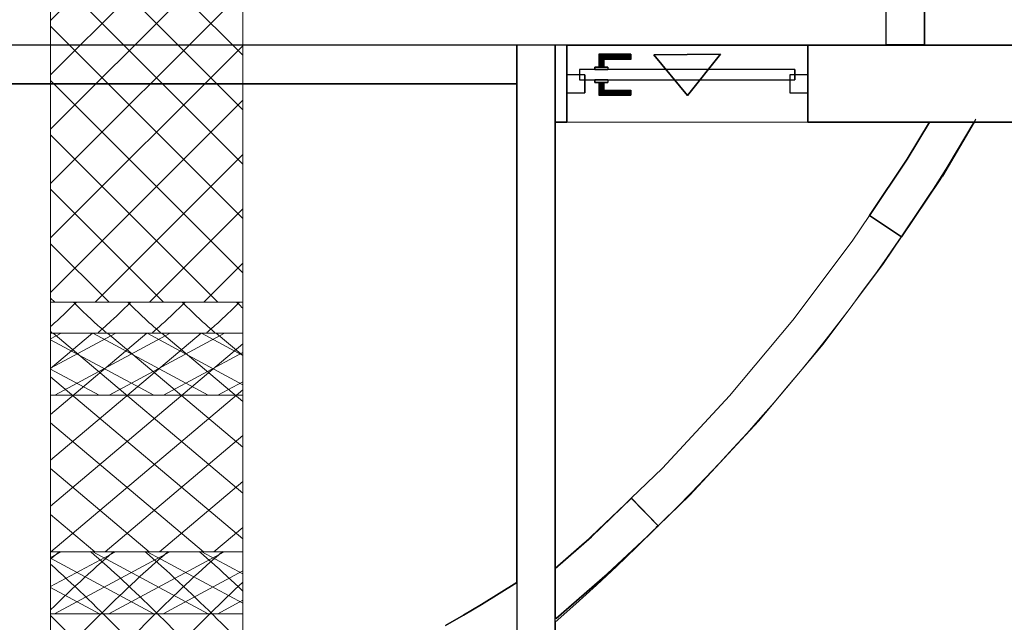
# Model space of a CAD drawing. Header units: metres. Extents: x 397.7 to 427.5, y 12.8 to 28.3.
# Tile 10 of 16: x 413.5 to 417.4, y 22.1 to 24.4. Entities that reach past the tile are written whole.
import ezdxf

# ---------------------------------------------------------------- set-up
doc = ezdxf.new("R2010")
doc.units = ezdxf.units.M
doc.layers.add('01_CARPINTERIA', color=5, linetype='Continuous', lineweight=25, true_color=0x0000ff)
doc.layers.add('01_SUELOS', color=7, linetype='Continuous', lineweight=25, true_color=0x007f00)
for name, color, linetype, lineweight in [('A-GENM-____-OTLN', 7, 'Continuous', 18), ('A-WALL-____-MCUT', 7, 'Continuous', 25), ('A-WALL-____-OTLN', 7, 'Continuous', 25), ('M-HVAC-DUCT-OTLN', 7, 'Continuous', 18)]:
    doc.layers.add(name, color=color, linetype=linetype, lineweight=lineweight)

# ---------------------------------------------------------------- blocks, each defined once
blk = doc.blocks.new('Family - Forjat P5-151942-09_CLI_AIRE_PSC')
at = {"layer": '01_SUELOS', "color": 9, "true_color": 0xaad4aa}
for p, q in [((11.4518, 11.0488), (17.1918, 11.0488)), ((17.1918, 11.0488), (11.4518, 11.0488)), ((17.1918, 11.0488), (17.1918, 9.1032)), ((17.1918, 9.1032), (17.1918, 11.0488)), ((17.1918, 9.1032), (17.1233, 9.0599)), ((17.1233, 9.0599), (17.1918, 9.1032)), ((17.1233, 9.0599), (17.0542, 9.0176)), ((17.0542, 9.0176), (17.1233, 9.0599)), ((17.0542, 9.0176), (16.9845, 8.9763)), ((16.9845, 8.9763), (17.0542, 9.0176)), ((16.9845, 8.9763), (16.9141, 8.9362)), ((16.9141, 8.9362), (16.9845, 8.9763))]:
    blk.add_line(p, q, dxfattribs=at)
blk = doc.blocks.new('Family - Mur PSC-156011-09_CLI_AIRE_PSC')
at = {"layer": 'A-WALL-____-MCUT', "color": 253, "true_color": 0xaaaaaa}
for p, q in [((0.045, 0.3), (0, 0.3)), ((0, 0.3), (0, 0)), ((0.045, 0), (0.045, 0.3)), ((0.985, 0.3), (0.985, 0)), ((5.34, 0.3), (0.985, 0.3)), ((0, 0), (0.045, 0)), ((0.985, 0), (5.34, 0))]:
    blk.add_line(p, q, dxfattribs=at)
at = {"layer": 'A-WALL-____-OTLN', "color": 253, "true_color": 0xaaaaaa}
for p, q in [((0.045, 0.3), (0, 0.3)), ((0, 0.3), (0, 0)), ((0.045, 0), (0.045, 0.3)), ((0.985, 0.3), (0.985, 0)), ((0.985, 0.3), (5.34, 0.3)), ((0, 0), (0.045, 0)), ((0.985, 0), (5.34, 0))]:
    blk.add_line(p, q, dxfattribs=at)
at = {"layer": 'A-WALL-____-OTLN', "color": 253, "lineweight": 18, "true_color": 0xaaaaaa}
blk.add_line((0, 0), (5.34, 0), dxfattribs=at)
blk = doc.blocks.new('Family - Vano porta PSC-156015-09_CLI_AIRE_PSC')
at = {"layer": 'A-GENM-____-OTLN', "color": 253, "true_color": 0xaaaaaa}
for p, q in [((415.6819, 24.3096), (415.6819, 24.0096)), ((416.6219, 24.3096), (415.6819, 24.3096)), ((415.6819, 24.3096), (415.6819, 24.0096)), ((415.6819, 24.3096), (416.6219, 24.3096)), ((416.6219, 24.0096), (416.6219, 24.3096)), ((416.6219, 24.3096), (416.6219, 24.0096)), ((415.6819, 24.0096), (416.6219, 24.0096)), ((416.6219, 24.0096), (415.6819, 24.0096))]:
    blk.add_line(p, q, dxfattribs=at)
blk = doc.blocks.new('Family - Mur PSC-156037-09_CLI_AIRE_PSC')
at = {"layer": 'A-WALL-____-MCUT', "color": 253, "true_color": 0xaaaaaa}
for p, q in [((6.2945, -3.7951), (6.2078, -3.9398)), ((6.4693, -3.7951), (6.2945, -3.7951)), ((6.3345, -4.0203), (6.4693, -3.7951)), ((6.2078, -3.9398), (6.0607, -4.1588)), ((6.1852, -4.2424), (6.3345, -4.0203)), ((6.0607, -4.1588), (6.1852, -4.2424)), ((5.1318, -5.2619), (4.9766, -5.4123)), ((5.2362, -5.3696), (5.1318, -5.2619)), ((5.0782, -5.5228), (5.2362, -5.3696)), ((4.9766, -5.4123), (4.835, -5.5358)), ((4.8386, -5.7317), (5.0782, -5.5228)), ((4.835, -5.5358), (4.835, -5.7275)), ((4.835, -5.7275), (4.8386, -5.7317))]:
    blk.add_line(p, q, dxfattribs=at)
at = {"layer": 'A-WALL-____-OTLN', "color": 253, "true_color": 0xaaaaaa}
for p, q in [((6.2078, -3.9398), (6.2945, -3.7951)), ((6.2945, -3.7951), (6.4693, -3.7951)), ((6.4693, -3.7951), (6.3345, -4.0203)), ((6.0607, -4.1588), (6.2078, -3.9398)), ((6.3345, -4.0203), (6.1852, -4.2424)), ((6.0607, -4.1588), (6.1852, -4.2424)), ((5.1318, -5.2619), (4.9766, -5.4123)), ((5.2362, -5.3696), (5.1318, -5.2619)), ((5.0782, -5.5228), (5.2362, -5.3696)), ((4.835, -5.5358), (4.9766, -5.4123)), ((5.0782, -5.5228), (4.8386, -5.7317)), ((4.835, -5.7275), (4.835, -5.5358)), ((4.8386, -5.7317), (4.835, -5.7275))]:
    blk.add_line(p, q, dxfattribs=at)
at = {"layer": 'A-WALL-____-OTLN', "color": 253, "lineweight": 18, "true_color": 0xaaaaaa}
blk.add_arc((0, 0), 7.5, 310.17014, 329.70786, dxfattribs=at)
blk = doc.blocks.new('Family - Vano porta PSC-156039-09_CLI_AIRE_PSC')
at = {"layer": 'A-GENM-____-OTLN', "color": 253, "true_color": 0xaaaaaa}
for p, q in [((0.9289, 1.2109), (0.8613, 1.1103)), ((0.8613, 1.1103), (0.9289, 1.2109)), ((1.0534, 1.1272), (0.9289, 1.2109)), ((0.9289, 1.2109), (1.0534, 1.1272)), ((0.9836, 1.0234), (1.0534, 1.1272)), ((1.0534, 1.1272), (0.9836, 1.0234)), ((0.8613, 1.1103), (0.6302, 0.8025)), ((0.6302, 0.8025), (0.8613, 1.1103)), ((0.7478, 0.7093), (0.9836, 1.0234)), ((0.9836, 1.0234), (0.7478, 0.7093)), ((0.6302, 0.8025), (0.3833, 0.5072)), ((0.3833, 0.5072), (0.6302, 0.8025)), ((0.4958, 0.4079), (0.7478, 0.7093)), ((0.7478, 0.7093), (0.4958, 0.4079)), ((0.3833, 0.5072), (0.1212, 0.2252)), ((0.1212, 0.2252), (0.3833, 0.5072)), ((0.2284, 0.1202), (0.4958, 0.4079)), ((0.4958, 0.4079), (0.2284, 0.1202)), ((0.1212, 0.2252), (0, 0.1077)), ((0, 0.1077), (0.1212, 0.2252)), ((0.1044, 0), (0.2284, 0.1202)), ((0.2284, 0.1202), (0.1044, 0)), ((0, 0.1077), (0.1044, 0)), ((0.1044, 0), (0, 0.1077))]:
    blk.add_line(p, q, dxfattribs=at)
blk = doc.blocks.new('Family - Mur PSC-156057-09_CLI_AIRE_PSC')
at = {"layer": 'A-WALL-____-MCUT', "color": 253, "true_color": 0xaaaaaa}
for p, q in [((5.742, 0.15), (0, 0.15)), ((5.742, 0), (5.742, 0.15)), ((0, 0), (5.742, 0))]:
    blk.add_line(p, q, dxfattribs=at)
at = {"layer": 'A-WALL-____-OTLN', "color": 253, "true_color": 0xaaaaaa}
for p, q in [((5.742, 0.15), (0, 0.15)), ((5.742, 0), (5.742, 0.15)), ((0, 0), (5.742, 0))]:
    blk.add_line(p, q, dxfattribs=at)
at = {"layer": 'A-WALL-____-OTLN', "color": 253, "lineweight": 18, "true_color": 0xaaaaaa}
blk.add_line((-0.01, 0), (5.742, 0), dxfattribs=at)
blk = doc.blocks.new('Family - Paviment PSC-156093-09_CLI_AIRE_PSC')
at = {"layer": '01_SUELOS', "color": 9, "true_color": 0xaad4aa}
for p, q in [((17.553, 11.0606), (17.553, 10.7606)), ((17.553, 10.7606), (17.553, 11.0606)), ((18.493, 11.0606), (17.553, 11.0606)), ((17.553, 11.0606), (18.493, 11.0606)), ((18.493, 10.7606), (18.493, 11.0606)), ((18.493, 11.0606), (18.493, 10.7606)), ((17.8931, 11.0238), (18.1529, 11.0258)), ((18.1529, 11.0258), (17.8931, 11.0238)), ((18.0242, 10.8643), (17.8931, 11.0238)), ((17.8931, 11.0238), (18.0242, 10.8643)), ((18.1529, 11.0258), (18.0242, 10.8643)), ((18.0242, 10.8643), (18.1529, 11.0258)), ((17.508, 10.7606), (17.508, 9.0198)), ((17.508, 9.0198), (17.508, 10.7606)), ((17.553, 10.7606), (17.508, 10.7606)), ((17.508, 10.7606), (17.553, 10.7606)), ((18.9675, 10.7606), (18.493, 10.7606)), ((18.493, 10.7606), (18.9675, 10.7606)), ((18.8808, 10.6158), (18.9675, 10.7606)), ((18.9675, 10.7606), (18.8808, 10.6158)), ((19.1424, 10.7606), (19.0182, 10.5501)), ((19.0182, 10.5501), (19.1424, 10.7606)), ((23.148, 10.7606), (19.1424, 10.7606)), ((19.1424, 10.7606), (23.148, 10.7606)), ((18.7337, 10.3969), (18.8808, 10.6158)), ((18.8808, 10.6158), (18.7337, 10.3969)), ((19.0177, 10.5505), (18.8582, 10.3132)), ((18.8582, 10.3132), (19.0177, 10.5505)), ((19.0182, 10.5501), (19.0177, 10.5505)), ((19.0177, 10.5505), (19.0182, 10.5501)), ((18.8582, 10.3132), (18.7337, 10.3969)), ((18.7337, 10.3969), (18.8582, 10.3132)), ((17.7813, 9.271), (17.8048, 9.2938)), ((17.8048, 9.2938), (17.7813, 9.271)), ((17.8048, 9.2938), (17.9092, 9.186)), ((17.9092, 9.186), (17.8048, 9.2938)), ((17.6228, 9.1199), (17.7813, 9.271)), ((17.7813, 9.271), (17.6228, 9.1199)), ((17.9023, 9.1787), (17.8253, 9.1029)), ((17.8253, 9.1029), (17.9023, 9.1787)), ((17.9092, 9.186), (17.902, 9.179)), ((17.902, 9.179), (17.9092, 9.186)), ((17.902, 9.179), (17.9023, 9.1787)), ((17.9023, 9.1787), (17.902, 9.179)), ((17.508, 9.0198), (17.6228, 9.1199)), ((17.6228, 9.1199), (17.508, 9.0198)), ((17.8253, 9.1029), (17.7474, 9.028)), ((17.7474, 9.028), (17.8253, 9.1029)), ((17.7474, 9.028), (17.6686, 8.9542)), ((17.6686, 8.9542), (17.7474, 9.028)), ((17.6686, 8.9542), (17.5887, 8.8814)), ((17.5887, 8.8814), (17.6686, 8.9542)), ((17.5887, 8.8814), (17.508, 8.8097)), ((17.508, 8.8097), (17.5887, 8.8814)), ((17.508, 8.8097), (17.508, 7.6797)), ((17.508, 7.6797), (17.508, 8.8097))]:
    blk.add_line(p, q, dxfattribs=at)
blk = doc.blocks.new('Family - Evans PSC-156108-09_CLI_AIRE_PSC')
at = {"layer": 'A-WALL-____-MCUT', "color": 253, "true_color": 0xaaaaaa}
for p, q in [((0.3786, 0.15), (0, 0.15)), ((0, 0.15), (0, 0)), ((0.3786, 0), (0.3786, 0.15)), ((1.2286, 0.15), (1.2286, 0)), ((3.5086, 0.15), (1.2286, 0.15)), ((3.5086, 0.1491), (3.5086, 0.15)), ((3.6086, 0.1491), (3.5086, 0.1491)), ((3.7472, 0.15), (3.6086, 0.15)), ((3.6086, 0.15), (3.6086, 0.1491)), ((3.7472, 0), (3.7472, 0.15)), ((0, 0), (0.3786, 0)), ((1.2286, 0), (3.7472, 0))]:
    blk.add_line(p, q, dxfattribs=at)
at = {"layer": 'A-WALL-____-OTLN', "color": 253, "true_color": 0xaaaaaa}
for p, q in [((0.3786, 0.15), (0, 0.15)), ((0, 0), (0, 0.15)), ((0.3786, 0), (0.3786, 0.15)), ((1.2286, 0.15), (1.2286, 0)), ((3.5086, 0.15), (1.2286, 0.15)), ((3.5086, 0.1491), (3.5086, 0.15)), ((3.6086, 0.1491), (3.5086, 0.1491)), ((3.6086, 0.15), (3.6086, 0.1491)), ((3.7472, 0.15), (3.6086, 0.15)), ((3.7472, 0), (3.7472, 0.15)), ((1.2286, 0), (3.7472, 0)), ((0.3786, 0), (0, 0))]:
    blk.add_line(p, q, dxfattribs=at)
at = {"layer": 'A-WALL-____-OTLN', "color": 253, "lineweight": 18, "true_color": 0xaaaaaa}
blk.add_line((0, 0), (3.7676, 0), dxfattribs=at)
blk = doc.blocks.new('Family - LONDR55-XX_ZZ-ARQ-CAA-M3D-Londres55-156128-09_CLI_AIRE_PSC')
at = {"layer": '01_CARPINTERIA', "color": 161, "true_color": 0xaaaaff}
for p, q in [((0.1263, 0.1487), (0.125, 0.15)), ((0.125, 0.15), (0.125, 0.1)), ((0.125, 0.15), (0.1263, 0.1487)), ((0.25, 0.15), (0.125, 0.15)), ((0.13, 0.145), (0.1263, 0.1487)), ((0.1263, 0.1487), (0.1263, 0.1)), ((0.1263, 0.1487), (0.1263, 0.1)), ((0.1263, 0.1487), (0.13, 0.145)), ((0.25, 0.1487), (0.1263, 0.1487)), ((0.25, 0.1487), (0.1263, 0.1487)), ((0.135, 0.14), (0.13, 0.145)), ((0.13, 0.145), (0.13, 0.1)), ((0.13, 0.145), (0.13, 0.1)), ((0.13, 0.145), (0.135, 0.14)), ((0.25, 0.145), (0.13, 0.145)), ((0.25, 0.145), (0.13, 0.145)), ((0.135, 0.1), (0.135, 0.14)), ((0.135, 0.14), (0.135, 0.1)), ((0.135, 0.14), (0.14, 0.135)), ((0.14, 0.135), (0.135, 0.14)), ((0.135, 0.14), (0.25, 0.14)), ((0.25, 0.14), (0.135, 0.14)), ((0.14, 0.135), (0.14, 0.1)), ((0.14, 0.135), (0.1437, 0.1313)), ((0.1437, 0.1313), (0.14, 0.135)), ((0.14, 0.135), (0.14, 0.1)), ((0.25, 0.135), (0.14, 0.135)), ((0.25, 0.135), (0.14, 0.135)), ((0.1437, 0.1313), (0.1437, 0.1)), ((0.1437, 0.1313), (0.145, 0.13)), ((0.145, 0.13), (0.1437, 0.1313)), ((0.1437, 0.1313), (0.1437, 0.1)), ((0.25, 0.1313), (0.1437, 0.1313)), ((0.25, 0.1313), (0.1437, 0.1313)), ((0.145, 0.13), (0.145, 0.1)), ((0.25, 0.13), (0.145, 0.13)), ((0.25, 0.1487), (0.25, 0.15)), ((0.25, 0.15), (0.25, 0.1487)), ((0.25, 0.145), (0.25, 0.1487)), ((0.25, 0.1487), (0.25, 0.145)), ((0.25, 0.145), (0.25, 0.14)), ((0.25, 0.14), (0.25, 0.145)), ((0.25, 0.14), (0.25, 0.135)), ((0.25, 0.135), (0.25, 0.14)), ((0.25, 0.135), (0.25, 0.1313)), ((0.25, 0.1313), (0.25, 0.135)), ((0.25, 0.1313), (0.25, 0.13)), ((0.25, 0.13), (0.25, 0.1313)), ((0.89, 0.09), (0.05, 0.09)), ((0.05, 0.09), (0.05, 0.05)), ((0.89, 0.09), (0.05, 0.09)), ((0.05, 0.09), (0.05, 0.05)), ((0.16, 0.1), (0.11, 0.1)), ((0.11, 0.1), (0.16, 0.1)), ((0.11, 0.1), (0.11, 0.09)), ((0.11, 0.09), (0.11, 0.1)), ((0.16, 0.09), (0.11, 0.09)), ((0.11, 0.09), (0.16, 0.09)), ((0.1263, 0.1), (0.125, 0.1)), ((0.125, 0.1), (0.1263, 0.1)), ((0.13, 0.1), (0.1263, 0.1)), ((0.1263, 0.1), (0.13, 0.1)), ((0.135, 0.1), (0.13, 0.1)), ((0.13, 0.1), (0.135, 0.1)), ((0.14, 0.1), (0.135, 0.1)), ((0.135, 0.1), (0.14, 0.1)), ((0.14, 0.1), (0.1437, 0.1)), ((0.1437, 0.1), (0.14, 0.1)), ((0.1437, 0.1), (0.145, 0.1)), ((0.145, 0.1), (0.1437, 0.1)), ((0.16, 0.1), (0.16, 0.09)), ((0.16, 0.1), (0.16, 0.09)), ((0.89, 0.05), (0.89, 0.09)), ((0.89, 0.09), (0.89, 0.05)), ((0.07, 0.07), (0, 0.07)), ((0, 0.07), (0, 0)), ((0.07, 0.07), (0, 0.07)), ((0, 0.07), (0, 0)), ((0.05, 0.05), (0.89, 0.05)), ((0.05, 0.05), (0.89, 0.05)), ((0.07, 0), (0.07, 0.07)), ((0.07, 0.07), (0.07, 0)), ((0.11, 0.05), (0.16, 0.05)), ((0.16, 0.05), (0.11, 0.05)), ((0.11, 0.05), (0.11, 0.04)), ((0.11, 0.04), (0.11, 0.05)), ((0.11, 0.04), (0.16, 0.04)), ((0.16, 0.04), (0.11, 0.04)), ((0.1263, 0.04), (0.125, 0.04)), ((0.125, 0.04), (0.1263, 0.04)), ((0.125, 0.04), (0.125, -0.01)), ((0.13, 0.04), (0.1263, 0.04)), ((0.1263, 0.04), (0.13, 0.04)), ((0.1263, 0.04), (0.1263, -0.0087)), ((0.1263, 0.04), (0.1263, -0.0087)), ((0.13, 0.04), (0.135, 0.04)), ((0.135, 0.04), (0.13, 0.04)), ((0.13, 0.04), (0.13, -0.005)), ((0.13, 0.04), (0.13, -0.005)), ((0.135, 0.04), (0.14, 0.04)), ((0.14, 0.04), (0.135, 0.04)), ((0.135, 0), (0.135, 0.04)), ((0.135, 0.04), (0.135, 0)), ((0.14, 0.04), (0.1437, 0.04)), ((0.1437, 0.04), (0.14, 0.04)), ((0.14, 0.04), (0.14, 0.005)), ((0.14, 0.04), (0.14, 0.005)), ((0.1437, 0.04), (0.145, 0.04)), ((0.145, 0.04), (0.1437, 0.04)), ((0.1437, 0.04), (0.1437, 0.0087)), ((0.1437, 0.04), (0.1437, 0.0087)), ((0.145, 0.04), (0.145, 0.01)), ((0.16, 0.05), (0.16, 0.04)), ((0.16, 0.05), (0.16, 0.04)), ((0.94, 0.07), (0.87, 0.07)), ((0.87, 0.07), (0.87, 0)), ((0.94, 0.07), (0.87, 0.07)), ((0.87, 0.07), (0.87, 0)), ((0.94, 0), (0.94, 0.07)), ((0.94, 0.07), (0.94, 0)), ((0, 0), (0.07, 0)), ((0, 0), (0.07, 0)), ((0.14, 0.005), (0.135, 0)), ((0.135, 0), (0.14, 0.005)), ((0.25, 0), (0.135, 0)), ((0.135, 0), (0.25, 0)), ((0.1437, 0.0087), (0.14, 0.005)), ((0.14, 0.005), (0.1437, 0.0087)), ((0.14, 0.005), (0.25, 0.005)), ((0.14, 0.005), (0.25, 0.005)), ((0.145, 0.01), (0.1437, 0.0087)), ((0.1437, 0.0087), (0.145, 0.01)), ((0.1437, 0.0087), (0.25, 0.0087)), ((0.1437, 0.0087), (0.25, 0.0087)), ((0.145, 0.01), (0.25, 0.01)), ((0.25, 0.0087), (0.25, 0.01)), ((0.25, 0.01), (0.25, 0.0087)), ((0.25, 0.005), (0.25, 0.0087)), ((0.25, 0.0087), (0.25, 0.005)), ((0.25, 0.005), (0.25, 0)), ((0.25, 0), (0.25, 0.005)), ((0.25, 0), (0.25, -0.005)), ((0.25, -0.005), (0.25, 0)), ((0.87, 0), (0.94, 0)), ((0.87, 0), (0.94, 0)), ((0.125, -0.01), (0.1263, -0.0087)), ((0.1263, -0.0087), (0.125, -0.01)), ((0.125, -0.01), (0.25, -0.01)), ((0.1263, -0.0087), (0.13, -0.005)), ((0.13, -0.005), (0.1263, -0.0087)), ((0.1263, -0.0087), (0.25, -0.0087)), ((0.1263, -0.0087), (0.25, -0.0087)), ((0.13, -0.005), (0.135, 0)), ((0.135, 0), (0.13, -0.005)), ((0.13, -0.005), (0.25, -0.005)), ((0.13, -0.005), (0.25, -0.005)), ((0.25, -0.005), (0.25, -0.0087)), ((0.25, -0.0087), (0.25, -0.005)), ((0.25, -0.0087), (0.25, -0.01)), ((0.25, -0.01), (0.25, -0.0087))]:
    blk.add_line(p, q, dxfattribs=at)
blk = doc.blocks.new('Family - Porta PSC-156129-09_CLI_AIRE_PSC')
blk.add_blockref('Family - LONDR55-XX_ZZ-ARQ-CAA-M3D-Londres55-156128-09_CLI_AIRE_PSC', (0, 0))
blk = doc.blocks.new('Family - Mur PSC-156135-09_CLI_AIRE_PSC')
at = {"layer": 'A-WALL-____-MCUT', "color": 253, "true_color": 0xaaaaaa}
for p, q in [((4.4509, 0.15), (0, 0.15)), ((0, 0.15), (0, 0)), ((4.4509, 0), (4.4509, 0.15)), ((0, 0), (4.4509, 0))]:
    blk.add_line(p, q, dxfattribs=at)
at = {"layer": 'A-WALL-____-OTLN', "color": 253, "true_color": 0xaaaaaa}
for p, q in [((4.4509, 0.15), (0, 0.15)), ((0, 0.15), (0, 0)), ((4.4509, 0), (4.4509, 0.15)), ((0, 0), (4.4509, 0))]:
    blk.add_line(p, q, dxfattribs=at)
at = {"layer": 'A-WALL-____-OTLN', "color": 253, "lineweight": 18, "true_color": 0xaaaaaa}
blk.add_line((0, 0), (4.4509, 0), dxfattribs=at)
blk = doc.blocks.new('LONDR55-XX_ZZ-ARQ-CAA-M3D-Londres55_ifc-1-09_CLI_AIRE_PSC')
at = {"layer": '01_CARPINTERIA', "color": 253, "lineweight": 18, "true_color": 0xaaaaaa}
blk.add_blockref('Family - Porta PSC-156129-09_CLI_AIRE_PSC', (415.6819, 24.1246), dxfattribs=at)
at = {"layer": '01_SUELOS', "color": 253, "lineweight": 18, "true_color": 0xaaaaaa}
for name, p in [('Family - Forjat P5-151942-09_CLI_AIRE_PSC', (398.2952, 13.1106)), ('Family - Paviment PSC-156093-09_CLI_AIRE_PSC', (398.1289, 13.249))]:
    blk.add_blockref(name, p, dxfattribs=at)
at = {"layer": 'A-GENM-____-OTLN', "color": 253, "lineweight": 18, "true_color": 0xaaaaaa}
for name, p in [('Family - Vano porta PSC-156015-09_CLI_AIRE_PSC', (0, 0)), ('Family - Vano porta PSC-156039-09_CLI_AIRE_PSC', (415.9337, 22.435))]:
    blk.add_blockref(name, p, dxfattribs=at)
at = {"layer": 'A-WALL-____-OTLN', "color": 253, "lineweight": 18, "true_color": 0xaaaaaa, "rotation": 90}
for name, p in [('Family - Evans PSC-156108-09_CLI_AIRE_PSC', (417.0769, 24.311)), ('Family - Mur PSC-156135-09_CLI_AIRE_PSC', (415.6369, 19.8587))]:
    blk.add_blockref(name, p, dxfattribs=at)
at = {"layer": 'A-WALL-____-OTLN', "color": 253, "lineweight": 18, "true_color": 0xaaaaaa}
for name, p in [('Family - Mur PSC-156057-09_CLI_AIRE_PSC', (409.7449, 24.1596)), ('Family - Mur PSC-156011-09_CLI_AIRE_PSC', (415.6369, 24.0096)), ('Family - Mur PSC-156037-09_CLI_AIRE_PSC', (410.802, 27.8046))]:
    blk.add_blockref(name, p, dxfattribs=at)
blk = doc.blocks.new('FP_4-09_CLI_AIRE_PSC')
at = {"layer": 'M-HVAC-DUCT-OTLN', "color": 1, "true_color": 0xff0808}
for p, q in [((413.6802, 22.3148), (413.6687, 22.3048)), ((413.6917, 22.3247), (413.6802, 22.3148)), ((413.7032, 22.3344), (413.6917, 22.3247)), ((413.8239, 22.3344), (413.8398, 22.3209)), ((413.8398, 22.3209), (413.8558, 22.3071)), ((413.8989, 22.3204), (413.8824, 22.3063)), ((413.9153, 22.3344), (413.8989, 22.3204)), ((414.036, 22.3344), (414.0526, 22.3203)), ((414.0526, 22.3203), (414.0693, 22.3059)), ((414.1115, 22.3209), (414.0955, 22.3071)), ((414.1275, 22.3344), (414.1115, 22.3209)), ((414.2481, 22.3344), (414.2636, 22.3213)), ((414.2636, 22.3213), (414.2791, 22.3079)), ((414.3236, 22.3209), (414.3077, 22.3071)), ((414.3396, 22.3344), (414.3236, 22.3209)), ((413.6687, 22.2852), (413.685, 22.2706)), ((413.8495, 22.2773), (413.8331, 22.2625)), ((413.866, 22.2919), (413.8495, 22.2773)), ((413.8558, 22.3071), (413.8718, 22.2931)), ((413.8824, 22.3063), (413.866, 22.2919)), ((413.8718, 22.2931), (413.8877, 22.279)), ((413.8877, 22.279), (413.9037, 22.2647)), ((414.0636, 22.279), (414.0476, 22.2647)), ((414.0796, 22.2931), (414.0636, 22.279)), ((414.0693, 22.3059), (414.0859, 22.2914)), ((414.0955, 22.3071), (414.0796, 22.2931)), ((414.0859, 22.2914), (414.1025, 22.2766)), ((414.1025, 22.2766), (414.1192, 22.2617)), ((414.2757, 22.279), (414.2597, 22.2647)), ((414.2917, 22.2931), (414.2757, 22.279)), ((414.2791, 22.3079), (414.2946, 22.2944)), ((414.3077, 22.3071), (414.2917, 22.2931)), ((414.2946, 22.2944), (414.3101, 22.2806)), ((414.3101, 22.2806), (414.3256, 22.2668)), ((413.685, 22.2706), (413.7013, 22.2559)), ((413.7013, 22.2559), (413.7176, 22.241)), ((413.7176, 22.241), (413.7339, 22.2259)), ((413.8167, 22.2476), (413.8002, 22.2325)), ((413.8331, 22.2625), (413.8167, 22.2476)), ((413.9037, 22.2647), (413.9197, 22.2502)), ((413.9197, 22.2502), (413.9357, 22.2356)), ((413.9357, 22.2356), (413.9516, 22.2208)), ((414.0157, 22.2356), (413.9997, 22.2208)), ((414.0316, 22.2502), (414.0157, 22.2356)), ((414.0476, 22.2647), (414.0316, 22.2502)), ((414.1192, 22.2617), (414.1358, 22.2465)), ((414.1358, 22.2465), (414.1525, 22.2313)), ((414.2278, 22.2356), (414.2118, 22.2208)), ((414.2438, 22.2502), (414.2278, 22.2356)), ((414.2597, 22.2647), (414.2438, 22.2502)), ((414.3256, 22.2668), (414.3411, 22.2528)), ((414.3411, 22.2528), (414.3566, 22.2386)), ((414.3566, 22.2386), (414.3721, 22.2243)), ((413.7339, 22.2259), (413.7502, 22.2107)), ((413.7502, 22.2107), (413.7666, 22.1954)), ((413.7673, 22.2018), (413.7509, 22.1863)), ((413.7838, 22.2172), (413.7673, 22.2018)), ((413.8002, 22.2325), (413.7838, 22.2172)), ((413.9516, 22.2208), (413.9676, 22.2059)), ((413.9676, 22.2059), (413.9836, 22.1908)), ((413.9837, 22.2059), (413.9678, 22.1908)), ((413.9997, 22.2208), (413.9837, 22.2059)), ((414.1525, 22.2313), (414.1691, 22.2158)), ((414.1691, 22.2158), (414.1857, 22.2002)), ((414.1959, 22.2059), (414.1799, 22.1908)), ((414.1857, 22.2002), (414.2024, 22.1845)), ((414.2118, 22.2208), (414.1959, 22.2059)), ((414.3721, 22.2243), (414.3876, 22.2098)), ((414.403, 22.2012), (414.3874, 22.1864)), ((414.3876, 22.2098), (414.4031, 22.1952)), ((414.4187, 22.2158), (414.403, 22.2012)), ((413.7344, 22.1706), (413.718, 22.1549)), ((413.7509, 22.1863), (413.7344, 22.1706)), ((413.7666, 22.1954), (413.7829, 22.1799)), ((413.7829, 22.1799), (413.7992, 22.1643)), ((413.7992, 22.1643), (413.8155, 22.1486)), ((413.9358, 22.1603), (413.9198, 22.1449)), ((413.9518, 22.1756), (413.9358, 22.1603)), ((413.9678, 22.1908), (413.9518, 22.1756)), ((413.9836, 22.1908), (413.9995, 22.1756)), ((413.9995, 22.1756), (414.0155, 22.1603)), ((414.0155, 22.1603), (414.0315, 22.1449)), ((414.1479, 22.1603), (414.132, 22.1449)), ((414.1639, 22.1756), (414.1479, 22.1603)), ((414.1799, 22.1908), (414.1639, 22.1756)), ((414.2024, 22.1845), (414.219, 22.1686)), ((414.219, 22.1686), (414.2356, 22.1526)), ((414.3717, 22.1715), (414.3561, 22.1565)), ((414.3874, 22.1864), (414.3717, 22.1715)), ((414.4031, 22.1952), (414.4187, 22.1805)), ((413.6851, 22.123), (413.6687, 22.1069)), ((413.7015, 22.139), (413.6851, 22.123)), ((413.718, 22.1549), (413.7015, 22.139)), ((413.8155, 22.1486), (413.8318, 22.1328)), ((413.8318, 22.1328), (413.8482, 22.1169)), ((413.9039, 22.1294), (413.8879, 22.1139)), ((413.9198, 22.1449), (413.9039, 22.1294)), ((414.0315, 22.1449), (414.0475, 22.1294)), ((414.0475, 22.1294), (414.0634, 22.1139)), ((414.116, 22.1294), (414.1, 22.1139)), ((414.132, 22.1449), (414.116, 22.1294)), ((414.2356, 22.1526), (414.2523, 22.1365)), ((414.2523, 22.1365), (414.2689, 22.1204)), ((414.2689, 22.1204), (414.2856, 22.1041)), ((414.3248, 22.1262), (414.3092, 22.1109)), ((414.3405, 22.1414), (414.3248, 22.1262)), ((414.3561, 22.1565), (414.3405, 22.1414)), ((413.6687, 22.0849), (413.685, 22.0688)), ((413.856, 22.0825), (413.84, 22.0667)), ((413.8482, 22.1169), (413.8645, 22.1009)), ((413.8719, 22.0982), (413.856, 22.0825)), ((413.8645, 22.1009), (413.8808, 22.0849)), ((413.8879, 22.1139), (413.8719, 22.0982)), ((413.8808, 22.0849), (413.8971, 22.0687)), ((414.0681, 22.0825), (414.0521, 22.0667)), ((414.0634, 22.1139), (414.0794, 22.0982)), ((414.0841, 22.0982), (414.0681, 22.0825)), ((414.0794, 22.0982), (414.0954, 22.0825)), ((414.1, 22.1139), (414.0841, 22.0982)), ((414.0954, 22.0825), (414.1113, 22.0667)), ((414.2935, 22.0956), (414.2779, 22.0802)), ((414.2856, 22.1041), (414.3022, 22.0877)), ((414.3092, 22.1109), (414.2935, 22.0956)), ((414.3022, 22.0877), (414.3188, 22.0713)), ((413.685, 22.0688), (413.7013, 22.0526)), ((413.7013, 22.0526), (413.7176, 22.0363)), ((413.824, 22.0508), (413.808, 22.0349)), ((413.84, 22.0667), (413.824, 22.0508)), ((413.8971, 22.0687), (413.9134, 22.0526)), ((413.9134, 22.0526), (413.9298, 22.0363)), ((414.0362, 22.0508), (414.0202, 22.0349)), ((414.0521, 22.0667), (414.0362, 22.0508)), ((414.1113, 22.0667), (414.1273, 22.0508)), ((414.1273, 22.0508), (414.1433, 22.0349)), ((414.2466, 22.0492), (414.231, 22.0336)), ((414.2623, 22.0647), (414.2466, 22.0492)), ((414.2779, 22.0802), (414.2623, 22.0647)), ((414.3188, 22.0713), (414.3355, 22.0548)), ((414.3355, 22.0548), (414.3521, 22.0382)), ((413.7176, 22.0363), (413.7339, 22.0201)), ((413.7339, 22.0201), (413.7503, 22.0037)), ((413.7921, 22.019), (413.7761, 22.003)), ((413.808, 22.0349), (413.7921, 22.019)), ((413.9298, 22.0363), (413.9461, 22.02)), ((413.9461, 22.02), (413.9624, 22.0037)), ((414.0042, 22.019), (413.9882, 22.003)), ((414.0202, 22.0349), (414.0042, 22.019)), ((414.1433, 22.0349), (414.1593, 22.019)), ((414.1593, 22.019), (414.1752, 22.003)), ((414.2153, 22.018), (414.1997, 22.0024)), ((414.231, 22.0336), (414.2153, 22.018)), ((414.3521, 22.0382), (414.3687, 22.0216)), ((414.3687, 22.0216), (414.3854, 22.005)), ((414.3854, 22.005), (414.402, 21.9884)), ((414.4187, 22.0092), (414.406, 21.9965)), ((413.7601, 21.9871), (413.7442, 21.9711)), ((413.7503, 22.0037), (413.7666, 21.9874)), ((413.7761, 22.003), (413.7601, 21.9871)), ((413.7666, 21.9874), (413.7829, 21.9711)), ((413.9723, 21.9871), (413.9563, 21.9711)), ((413.9624, 22.0037), (413.9787, 21.9874)), ((413.9882, 22.003), (413.9723, 21.9871)), ((413.9787, 21.9874), (413.995, 21.9711)), ((414.1841, 21.9867), (414.1684, 21.9711)), ((414.1752, 22.003), (414.1912, 21.9871)), ((414.1997, 22.0024), (414.1841, 21.9867)), ((414.1912, 21.9871), (414.2072, 21.9711)), ((414.3933, 21.9838), (414.3806, 21.9711)), ((414.406, 21.9965), (414.3933, 21.9838)), ((414.402, 21.9884), (414.4187, 21.9717))]:
    blk.add_line(p, q, dxfattribs=at)
blk = doc.blocks.new('M_Codo rectangular - Radio - 1 W-804235-09_CLI_AIRE_PSC')
at = {"layer": 'M-HVAC-DUCT-OTLN', "color": 1, "true_color": 0xff0000}
for p, q in [((413.6687, 22.0921), (413.6687, 22.3341)), ((413.6687, 22.3341), (414.4187, 22.3341)), ((413.6687, 21.9711), (413.6687, 22.3341)), ((414.4187, 22.3341), (414.4187, 22.0921)), ((414.4187, 21.9711), (414.4187, 22.3341)), ((414.4187, 22.0921), (413.6687, 22.0921)), ((413.6687, 22.0921), (413.6687, 21.9711)), ((414.4187, 21.9711), (414.4187, 22.0921)), ((413.6687, 21.9711), (414.4187, 21.9711)), ((414.4187, 21.9711), (413.6687, 21.9711))]:
    blk.add_line(p, q, dxfattribs=at)
blk.add_blockref('FP_4-09_CLI_AIRE_PSC', (0, 0), dxfattribs=at)
blk = doc.blocks.new('FP_6-09_CLI_AIRE_PSC')
at = {"layer": 'M-HVAC-DUCT-OTLN', "color": 1, "true_color": 0xff0808}
for p, q in [((413.7322, 23.2713), (413.7375, 23.2765)), ((413.7375, 23.2765), (413.7428, 23.2816)), ((413.7428, 23.2816), (413.7481, 23.2868)), ((413.7481, 23.2868), (413.7534, 23.2919)), ((413.7534, 23.2919), (413.7587, 23.2971)), ((413.763, 23.3023), (413.7577, 23.3075)), ((413.7587, 23.2971), (413.764, 23.3023)), ((413.7684, 23.2971), (413.763, 23.3023)), ((413.764, 23.3023), (413.7693, 23.3075)), ((413.7737, 23.2919), (413.7684, 23.2971)), ((413.779, 23.2867), (413.7737, 23.2919)), ((413.7843, 23.2815), (413.779, 23.2867)), ((413.7897, 23.2763), (413.7843, 23.2815)), ((413.795, 23.2712), (413.7897, 23.2763)), ((413.9442, 23.2712), (413.9495, 23.2763)), ((413.9495, 23.2763), (413.9549, 23.2815)), ((413.9549, 23.2815), (413.9602, 23.2867)), ((413.9602, 23.2867), (413.9655, 23.2919)), ((413.9655, 23.2919), (413.9708, 23.2971)), ((413.9752, 23.3023), (413.9699, 23.3075)), ((413.9708, 23.2971), (413.9762, 23.3023)), ((413.9805, 23.2971), (413.9752, 23.3023)), ((413.9762, 23.3023), (413.9815, 23.3075)), ((413.9858, 23.2919), (413.9805, 23.2971)), ((413.9911, 23.2867), (413.9858, 23.2919)), ((413.9965, 23.2815), (413.9911, 23.2867)), ((414.0018, 23.2763), (413.9965, 23.2815)), ((414.0071, 23.2712), (414.0018, 23.2763)), ((414.1563, 23.2712), (414.1617, 23.2763)), ((414.1617, 23.2763), (414.167, 23.2815)), ((414.167, 23.2815), (414.1723, 23.2867)), ((414.1723, 23.2867), (414.1776, 23.2919)), ((414.1776, 23.2919), (414.183, 23.2971)), ((414.1873, 23.3023), (414.182, 23.3075)), ((414.183, 23.2971), (414.1883, 23.3023)), ((414.1926, 23.2971), (414.1873, 23.3023)), ((414.1883, 23.3023), (414.1936, 23.3075)), ((414.198, 23.2919), (414.1926, 23.2971)), ((414.2033, 23.2867), (414.198, 23.2919)), ((414.2086, 23.2815), (414.2033, 23.2867)), ((414.2139, 23.2763), (414.2086, 23.2815)), ((414.2193, 23.2712), (414.2139, 23.2763)), ((414.3685, 23.2712), (414.3738, 23.2763)), ((414.3738, 23.2763), (414.3791, 23.2815)), ((414.3791, 23.2815), (414.3844, 23.2867)), ((414.3844, 23.2867), (414.3898, 23.2919)), ((414.3898, 23.2919), (414.3951, 23.2971)), ((414.399, 23.3027), (414.3941, 23.3075)), ((414.3951, 23.2971), (414.4004, 23.3023)), ((414.4039, 23.2979), (414.399, 23.3027)), ((414.4004, 23.3023), (414.4057, 23.3075)), ((414.4088, 23.2931), (414.4039, 23.2979)), ((414.4137, 23.2883), (414.4088, 23.2931)), ((414.4187, 23.2835), (414.4137, 23.2883)), ((413.6898, 23.2313), (413.6951, 23.2362)), ((413.6951, 23.2362), (413.7004, 23.2411)), ((413.7004, 23.2411), (413.7057, 23.246)), ((413.7057, 23.246), (413.711, 23.251)), ((413.711, 23.251), (413.7163, 23.2561)), ((413.7163, 23.2561), (413.7216, 23.2611)), ((413.7216, 23.2611), (413.7269, 23.2662)), ((413.7269, 23.2662), (413.7322, 23.2713)), ((413.8003, 23.266), (413.795, 23.2712)), ((413.8056, 23.2609), (413.8003, 23.266)), ((413.811, 23.2559), (413.8056, 23.2609)), ((413.8163, 23.2508), (413.811, 23.2559)), ((413.8216, 23.2458), (413.8163, 23.2508)), ((413.8269, 23.2408), (413.8216, 23.2458)), ((413.8323, 23.2358), (413.8269, 23.2408)), ((413.8376, 23.2309), (413.8323, 23.2358)), ((413.9016, 23.2309), (413.9069, 23.2358)), ((413.9069, 23.2358), (413.9123, 23.2408)), ((413.9123, 23.2408), (413.9176, 23.2458)), ((413.9176, 23.2458), (413.9229, 23.2508)), ((413.9229, 23.2508), (413.9282, 23.2559)), ((413.9282, 23.2559), (413.9336, 23.2609)), ((413.9336, 23.2609), (413.9389, 23.266)), ((413.9389, 23.266), (413.9442, 23.2712)), ((414.0124, 23.266), (414.0071, 23.2712)), ((414.0178, 23.2609), (414.0124, 23.266)), ((414.0231, 23.2559), (414.0178, 23.2609)), ((414.0284, 23.2508), (414.0231, 23.2559)), ((414.0337, 23.2458), (414.0284, 23.2508)), ((414.0391, 23.2408), (414.0337, 23.2458)), ((414.0444, 23.2358), (414.0391, 23.2408)), ((414.0497, 23.2309), (414.0444, 23.2358)), ((414.1138, 23.2309), (414.1191, 23.2358)), ((414.1191, 23.2358), (414.1244, 23.2408)), ((414.1244, 23.2408), (414.1297, 23.2458)), ((414.1297, 23.2458), (414.135, 23.2508)), ((414.135, 23.2508), (414.1404, 23.2559)), ((414.1404, 23.2559), (414.1457, 23.2609)), ((414.1457, 23.2609), (414.151, 23.266)), ((414.151, 23.266), (414.1563, 23.2712)), ((414.2246, 23.266), (414.2193, 23.2712)), ((414.2299, 23.2609), (414.2246, 23.266)), ((414.2352, 23.2559), (414.2299, 23.2609)), ((414.2405, 23.2508), (414.2352, 23.2559)), ((414.2459, 23.2458), (414.2405, 23.2508)), ((414.2512, 23.2408), (414.2459, 23.2458)), ((414.2565, 23.2358), (414.2512, 23.2408)), ((414.2618, 23.2309), (414.2565, 23.2358)), ((414.3259, 23.2309), (414.3312, 23.2358)), ((414.3312, 23.2358), (414.3365, 23.2408)), ((414.3365, 23.2408), (414.3419, 23.2458)), ((414.3419, 23.2458), (414.3472, 23.2508)), ((414.3472, 23.2508), (414.3525, 23.2559)), ((414.3525, 23.2559), (414.3578, 23.2609)), ((414.3578, 23.2609), (414.3632, 23.266)), ((414.3632, 23.266), (414.3685, 23.2712)), ((413.6687, 23.2122), (413.6739, 23.2169)), ((413.6739, 23.2169), (413.6792, 23.2216)), ((413.6792, 23.2216), (413.6845, 23.2264)), ((413.6845, 23.2264), (413.6898, 23.2313)), ((413.8429, 23.2261), (413.8376, 23.2309)), ((413.8482, 23.2212), (413.8429, 23.2261)), ((413.8535, 23.2165), (413.8482, 23.2212)), ((413.8589, 23.2118), (413.8535, 23.2165)), ((413.8642, 23.2071), (413.8589, 23.2118)), ((413.859, 23.1934), (413.8644, 23.1979)), ((413.8695, 23.2025), (413.8642, 23.2071)), ((413.8644, 23.1979), (413.8697, 23.2025)), ((413.8748, 23.1979), (413.8695, 23.2025)), ((413.8697, 23.2025), (413.875, 23.2071)), ((413.8802, 23.1934), (413.8748, 23.1979)), ((413.875, 23.2071), (413.8803, 23.2118)), ((413.8803, 23.2118), (413.8857, 23.2165)), ((413.8857, 23.2165), (413.891, 23.2212)), ((413.891, 23.2212), (413.8963, 23.2261)), ((413.8963, 23.2261), (413.9016, 23.2309)), ((414.055, 23.2261), (414.0497, 23.2309)), ((414.0604, 23.2212), (414.055, 23.2261)), ((414.0657, 23.2165), (414.0604, 23.2212)), ((414.071, 23.2118), (414.0657, 23.2165)), ((414.0763, 23.2071), (414.071, 23.2118)), ((414.0712, 23.1934), (414.0765, 23.1979)), ((414.0816, 23.2025), (414.0763, 23.2071)), ((414.0765, 23.1979), (414.0818, 23.2025)), ((414.087, 23.1979), (414.0816, 23.2025)), ((414.0818, 23.2025), (414.0871, 23.2071)), ((414.0923, 23.1934), (414.087, 23.1979)), ((414.0871, 23.2071), (414.0925, 23.2118)), ((414.0925, 23.2118), (414.0978, 23.2165)), ((414.0978, 23.2165), (414.1031, 23.2212)), ((414.1031, 23.2212), (414.1084, 23.2261)), ((414.1084, 23.2261), (414.1138, 23.2309)), ((414.2672, 23.2261), (414.2618, 23.2309)), ((414.2725, 23.2212), (414.2672, 23.2261)), ((414.2778, 23.2165), (414.2725, 23.2212)), ((414.2831, 23.2118), (414.2778, 23.2165)), ((414.2885, 23.2071), (414.2831, 23.2118)), ((414.2833, 23.1934), (414.2886, 23.1979)), ((414.2938, 23.2025), (414.2885, 23.2071)), ((414.2886, 23.1979), (414.2939, 23.2025)), ((414.2991, 23.1979), (414.2938, 23.2025)), ((414.2939, 23.2025), (414.2993, 23.2071)), ((414.3044, 23.1934), (414.2991, 23.1979)), ((414.2993, 23.2071), (414.3046, 23.2118)), ((414.3046, 23.2118), (414.3099, 23.2165)), ((414.3099, 23.2165), (414.3152, 23.2212)), ((414.3152, 23.2212), (414.3206, 23.2261)), ((414.3206, 23.2261), (414.3259, 23.2309)), ((413.6734, 23.189), (413.6687, 23.1929)), ((413.8537, 23.189), (413.859, 23.1934)), ((413.8855, 23.189), (413.8802, 23.1934)), ((414.0658, 23.189), (414.0712, 23.1934)), ((414.0976, 23.189), (414.0923, 23.1934)), ((414.278, 23.189), (414.2833, 23.1934)), ((414.3098, 23.189), (414.3044, 23.1934))]:
    blk.add_line(p, q, dxfattribs=at)
blk = doc.blocks.new('M_Codo rectangular - Radio - 1 W-V5-09_CLI_AIRE_PSC')
at = {"layer": 'M-HVAC-DUCT-OTLN', "true_color": 0xff0000}
h = blk.add_hatch(dxfattribs=at)
h.set_pattern_fill('FP_13', color=1, style=0, pattern_type=2)
h.set_pattern_definition([(28.272, (0, 15.176), (0.010877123, 0.11993978), []), (151.728, (0, 15.176), (0.010877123, -0.11993978), [])])
h.paths.add_polyline_path([(414.4187, 22.9445), (414.4187, 23.1865), (413.6687, 23.1865), (413.6687, 22.9445)])
at = {"layer": 'M-HVAC-DUCT-OTLN', "color": 1, "true_color": 0xff0000}
for p, q in [((414.4187, 23.3075), (413.6687, 23.3075)), ((413.6687, 23.3075), (414.4187, 23.3075)), ((413.6687, 23.3075), (413.6687, 23.1865)), ((413.6687, 23.3075), (413.6687, 22.9445)), ((414.4187, 23.1865), (414.4187, 23.3075)), ((414.4187, 23.3075), (414.4187, 22.9445)), ((414.4187, 23.1865), (413.6687, 23.1865)), ((413.6687, 23.1865), (413.6687, 22.9445)), ((414.4187, 22.9445), (414.4187, 23.1865)), ((413.6687, 22.9445), (414.4187, 22.9445))]:
    blk.add_line(p, q, dxfattribs=at)
blk.add_blockref('FP_6-09_CLI_AIRE_PSC', (0, 0), dxfattribs=at)

msp = doc.modelspace()

# ---------------------------------------------------------------- hatches: boundary and pattern name
at = {"layer": 'M-HVAC-DUCT-OTLN', "true_color": 0xff0000}
h = msp.add_hatch(dxfattribs=at)
h.set_pattern_fill('FP_1', color=1, style=0, pattern_type=2)
h.set_pattern_definition([(45, (0, 0), (-0.106066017, 0.106066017), []), (135, (0, 0), (-0.106066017, -0.106066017), [])])
h.paths.add_polyline_path([(413.6687, 23.3075), (414.4187, 23.3075), (414.4187, 25.9759), (413.6687, 25.9759), (413.6687, 25.0957)])
h = msp.add_hatch(dxfattribs=at)
h.set_pattern_fill('FP_11', color=1, style=0, pattern_type=2)
h.set_pattern_definition([(40.133, (0, 8.01), (-0.106067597, 0.089415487), []), (139.867, (0, 8.01), (-0.106067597, -0.089415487), [])])
h.paths.add_polyline_path([(413.6687, 22.3341), (414.4187, 22.3341), (414.4187, 23.1865), (413.6687, 23.1865), (413.6687, 22.8433)])
h = msp.add_hatch(dxfattribs=at)
h.set_pattern_fill('FP_10', color=1, style=0, pattern_type=2)
h.set_pattern_definition([(28.272, (0, 14.324), (0.010877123, 0.11993978), []), (151.728, (0, 14.324), (0.010877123, -0.11993978), [])])
h.paths.add_polyline_path([(413.6687, 22.0921), (414.4187, 22.0921), (414.4187, 22.3341), (413.6687, 22.3341)])

# ---------------------------------------------------------------- linework, layer by layer
at = {"layer": 'M-HVAC-DUCT-OTLN', "color": 1, "true_color": 0xff0000}
for p, q in [((413.6687, 23.3075), (413.6687, 25.9759)), ((414.4187, 25.9759), (414.4187, 23.3075)), ((413.6687, 23.3075), (414.4187, 23.3075)), ((413.6687, 23.1865), (414.4187, 23.1865)), ((413.6687, 22.0921), (413.6687, 23.1865)), ((414.4187, 23.1865), (414.4187, 22.0921)), ((414.4187, 22.9445), (413.6687, 22.9445)), ((414.4187, 22.3341), (413.6687, 22.3341)), ((413.6687, 22.0921), (414.4187, 22.0921))]:
    msp.add_line(p, q, dxfattribs=at)

# ---------------------------------------------------------------- block references
at = {"lineweight": 5}
msp.add_blockref('LONDR55-XX_ZZ-ARQ-CAA-M3D-Londres55_ifc-1-09_CLI_AIRE_PSC', (0, 0), dxfattribs=at)
at = {"layer": 'M-HVAC-DUCT-OTLN', "color": 1, "true_color": 0xff0000}
for name in ['M_Codo rectangular - Radio - 1 W-V5-09_CLI_AIRE_PSC', 'M_Codo rectangular - Radio - 1 W-804235-09_CLI_AIRE_PSC']:
    msp.add_blockref(name, (0, 0), dxfattribs=at)

doc.saveas('drawing.dxf')
